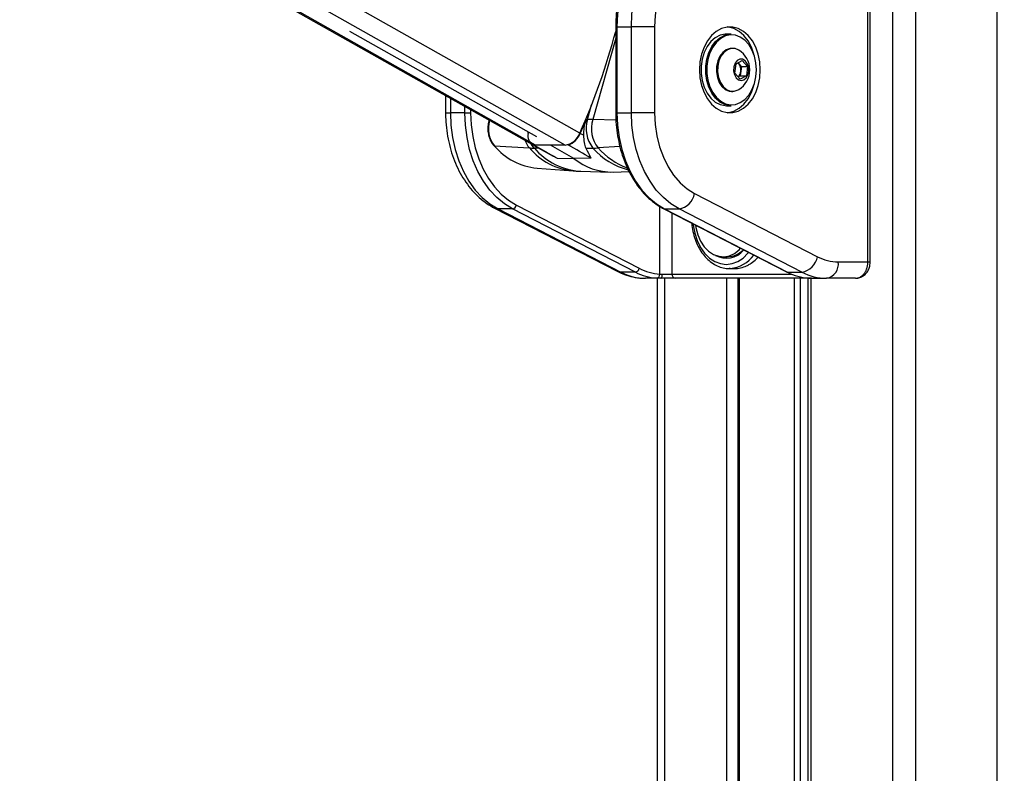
# Model space of a CAD drawing. Header units: millimetres. Extents: x 20 to 22981, y 40 to 19992.
# Tile 29 of 153: x 6322 to 6803, y 6168 to 6536. Entities that reach past the tile are written whole.
import ezdxf

# ---------------------------------------------------------------- set-up
doc = ezdxf.new("R2010")
doc.units = ezdxf.units.MM
doc.header["$LTSCALE"] = 2
doc.layers.add('COMPONENT_GEOMETRY', color=7, linetype='Continuous')
doc.styles.add('SLDTEXTSTYLE0', font='TXT', dxfattribs={"width": 0.75})
doc.dimstyles.new('SLDDIMSTYLE1', dxfattribs={"dimtxt": 100, "dimasz": 6.604, "dimexe": 0, "dimexo": 0.0625, "dimgap": 25, "dimtad": 0, "dimtih": 1, "dimtoh": 1, "dimdec": 1, "dimrnd": 1e-09, "dimzin": 12, "dimdsep": 46, "dimtxsty": 'SLDTEXTSTYLE0', "dimsah": 1, "dimcen": 0.09, "dimadec": 0, "dimazin": 3, "dimtfac": 1, "dimtdec": 1, "dimtofl": 0, "dimtmove": 0, "dimatfit": 3, "dimfxl": 1, "dimfrac": 2, "dimtolj": 1, "dimtzin": 12, "dimarcsym": 0})

# ---------------------------------------------------------------- blocks, each defined once
blk = doc.blocks.new('_D_4')
at = {"layer": 'COMPONENT_GEOMETRY', "color": 7}
for p, q in [((6756.77, 7959.49), (789.12, 7959.49)), ((795.47, 7959.49), (795.47, 5203.33)), ((595.4, 5183.02), (564.93, 5183.02)), ((564.93, 5183.02), (564.93, 5024.27)), ((995.54, 5183.02), (1026.01, 5183.02)), ((1026.01, 5183.02), (1026.01, 5024.27)), ((564.93, 5024.27), (595.4, 5024.27)), ((1026.01, 5024.27), (995.54, 5024.27)), ((795.47, 2118.49), (795.47, 4874.65)), ((6930.95, 2118.49), (789.12, 2118.49))]:
    blk.add_line(p, q, dxfattribs=at)
for points in [[(795.47, 7959.49), (794.45, 7952.89), (796.48, 7952.89)], [(795.47, 2118.49), (796.48, 2125.1), (794.45, 2125.1)]]:
    blk.add_solid(points, dxfattribs=at)
at = {"layer": 'COMPONENT_GEOMETRY', "color": 7, "char_height": 100, "attachment_point": 1, "style": 'SLDTEXTSTYLE0'}
for s, insert in [('9\'6.98"', (595.4, 5153.18)), ('2920.5mm', (467.27, 5003.56))]:
    blk.add_mtext(s, dxfattribs=dict(at, insert=insert))

msp = doc.modelspace()

# ---------------------------------------------------------------- linework, layer by layer
at = {"color": 8, "linetype": 'Continuous', "lineweight": 25}
for p, q in [((6748.24, 2191.49), (6748.24, 7939.49)), ((6759.31, 7939.49), (6759.31, 2191.49)), ((6799.26, 2191.49), (6799.26, 7939.49)), ((6573.85, 6475.06), (6330.55, 6612.47)), ((6588.24, 6475.06), (6344.94, 6612.47)), ((6595.43, 6480.95), (6362.56, 6612.47)), ((6612.95, 6532.83), (6613.54, 6532.83)), ((6612.95, 6527.34), (6601.72, 6487.55)), ((6532.22, 6498), (6532.22, 6490.89)), ((6529.88, 6490.89), (6532.22, 6490.89)), ((6539.29, 6490.89), (6539.29, 6494.01)), ((6542.12, 6492.41), (6542.12, 6490.89)), ((6599.17, 6487.6), (6601.17, 6494.69)), ((6612.95, 6490.89), (6613.54, 6490.89)), ((6551.32, 6487.07), (6551.35, 6487.19)), ((6551.32, 6487.07), (6551.56, 6487.07)), ((6613.07, 6487.26), (6601.72, 6487.55)), ((6575.51, 6473.59), (6573.21, 6473.63)), ((6615.03, 6474.34), (6604.37, 6473.73)), ((6634.44, 6412.08), (6634.44, 6445.15)), ((6640.4, 6441.94), (6640.4, 6412.02)), ((6736.06, 6418.02), (6737.23, 6418.02)), ((6636.74, 6410.02), (6636.74, 5905.15)), ((6640.4, 6412.02), (6698.97, 6412.02)), ((6667.23, 5908.63), (6667.23, 6410.02)), ((6673.24, 6410.02), (6673.24, 5911.82)), ((6700.18, 5907.27), (6700.18, 6410.02)), ((6702.97, 6410.02), (6702.97, 5904.34)), ((6708.14, 6410.02), (6708.14, 5896.62))]:
    msp.add_line(p, q, dxfattribs=at)
at = {"color": 7, "linetype": 'Continuous', "lineweight": 25}
for p, q in [((6329.53, 6612.47), (6572.01, 6475.53)), ((6736.06, 6418.02), (6736.06, 6582.02)), ((6737.23, 6418.02), (6737.23, 6582.02)), ((6483.02, 6530.84), (6574.31, 6479.29)), ((6612.95, 6532.83), (6612.95, 6490.89)), ((6613.54, 6532.83), (6613.54, 6490.89)), ((6613.54, 6532.83), (6620.61, 6532.83)), ((6620.61, 6490.89), (6620.61, 6532.83)), ((6631.92, 6532.83), (6620.61, 6532.83)), ((6631.92, 6532.83), (6631.92, 6490.89)), ((6669.26, 6529.36), (6667, 6529.36)), ((6670.08, 6522.36), (6669.54, 6522.36)), ((6671.15, 6510.24), (6671.69, 6514.8)), ((6671.69, 6514.8), (6674.75, 6516.42)), ((6672.72, 6515.35), (6673.07, 6514.95)), ((6673.07, 6514.95), (6674.33, 6513.48)), ((6674.75, 6516.42), (6677.27, 6513.48)), ((6673.67, 6507.31), (6671.15, 6510.24)), ((6674.06, 6511.2), (6673.79, 6508.93)), ((6674.33, 6513.48), (6674.06, 6511.2)), ((6674.33, 6513.48), (6677.27, 6513.48)), ((6677.27, 6513.48), (6676.73, 6508.93)), ((6673.79, 6508.93), (6672.75, 6508.38)), ((6676.73, 6508.93), (6673.67, 6507.31)), ((6673.79, 6508.93), (6676.73, 6508.93)), ((6669.54, 6501.36), (6670.08, 6501.36)), ((6672.68, 6502.03), (6673.02, 6502.22)), ((6529.88, 6499.32), (6529.88, 6490.89)), ((6539.29, 6490.89), (6532.22, 6490.89)), ((6539.29, 6490.89), (6542.12, 6490.89)), ((6613.54, 6490.89), (6620.61, 6490.89)), ((6631.92, 6490.89), (6620.61, 6490.89)), ((6667, 6494.36), (6669.26, 6494.36)), ((6551.14, 6487.31), (6551.05, 6486.97)), ((6598.57, 6487.6), (6599.17, 6487.6)), ((6570.18, 6480.84), (6570.27, 6481.56)), ((6597.22, 6479.92), (6595.64, 6480.84)), ((6553.68, 6474.77), (6570.8, 6473.73)), ((6572.18, 6475.43), (6582.43, 6469.75)), ((6572.75, 6475.18), (6572.89, 6475.18)), ((6588.24, 6475.06), (6573.85, 6475.06)), ((6592.56, 6468.56), (6581.04, 6475.06)), ((6589.71, 6475.18), (6589.24, 6475.17)), ((6598.32, 6473.57), (6601.86, 6473.63)), ((6584.38, 6468.74), (6592.56, 6468.56)), ((6600.87, 6468.74), (6592.56, 6468.56)), ((6574.54, 6463.79), (6592.18, 6462.48)), ((6595.97, 6462.29), (6610.29, 6461.94)), ((6611.63, 6461.94), (6619.49, 6462.13)), ((6651.46, 6451.43), (6711.44, 6420.56)), ((6553.76, 6444.31), (6613.73, 6413.44)), ((6562.56, 6443.91), (6555.48, 6443.91)), ((6555.48, 6443.91), (6615.46, 6413.04)), ((6622.53, 6413.04), (6562.56, 6443.91)), ((6564.45, 6445.79), (6624.43, 6414.92)), ((6636.37, 6444.01), (6696.34, 6413.14)), ((6636.8, 6443.91), (6643.87, 6443.91)), ((6636.8, 6443.91), (6696.78, 6413.04)), ((6703.85, 6413.04), (6643.87, 6443.91)), ((6665.36, 6420.52), (6667.41, 6420.52)), ((6721.6, 6418.02), (6736.06, 6418.02)), ((6668.86, 6414.83), (6668.33, 6414.82)), ((6668.33, 6414.82), (6671.16, 6414.82)), ((6622.53, 6413.04), (6615.46, 6413.04)), ((6634.93, 6410.02), (6627.55, 6410.02)), ((6633.39, 5905.35), (6633.39, 6410.02)), ((6641.96, 6410.02), (6634.93, 6410.02)), ((6635.71, 6412.02), (6640.4, 6412.02)), ((6706.78, 6410.02), (6641.96, 6410.02)), ((6672.65, 6410.02), (6672.65, 5911.6)), ((6696.78, 6413.04), (6703.85, 6413.04)), ((6706.75, 6410.02), (6706.75, 5899.18)), ((6708.56, 6410.02), (6706.78, 6410.02)), ((6708.56, 6410.02), (6715.94, 6410.02)), ((6729.95, 6410.02), (6715.94, 6410.02))]:
    msp.add_line(p, q, dxfattribs=at)
at = {"color": 7, "linetype": 'Continuous', "lineweight": 25, "flags": 128}
for points in [[(6645.81, 6582.64), (6641.49, 6581.72), (6637.29, 6580.06), (6633.26, 6577.68), (6629.47, 6574.61), (6625.97, 6570.9), (6622.83, 6566.61), (6620.08, 6561.81), (6617.77, 6556.56), (6615.94, 6550.95), (6614.61, 6545.07), (6613.81, 6539), (6613.54, 6532.83)], [(6620.61, 6532.83), (6620.88, 6539), (6621.69, 6545.07), (6623.01, 6550.95), (6624.85, 6556.56), (6627.15, 6561.81), (6629.9, 6566.61), (6633.04, 6570.9), (6636.54, 6574.61), (6640.33, 6577.68), (6644.36, 6580.06), (6648.56, 6581.72), (6652.88, 6582.64)], [(6659.03, 6574.67), (6655.08, 6573.8), (6651.24, 6572.18), (6647.6, 6569.85), (6644.2, 6566.85), (6641.13, 6563.23), (6638.42, 6559.06), (6636.14, 6554.41), (6634.32, 6549.37), (6633, 6544.02), (6632.19, 6538.48), (6631.92, 6532.83)], [(6683.54, 6511.86), (6683.29, 6515.72), (6682.54, 6519.45), (6681.32, 6522.92), (6679.67, 6526.01), (6677.64, 6528.62), (6675.31, 6530.66), (6672.76, 6532.06), (6670.06, 6532.77), (6667.32, 6532.77), (6664.63, 6532.06), (6662.07, 6530.66), (6659.74, 6528.62), (6657.72, 6526.01), (6656.07, 6522.92), (6654.85, 6519.45), (6654.1, 6515.72), (6653.84, 6511.86), (6654.1, 6508), (6654.85, 6504.28), (6656.07, 6500.81), (6657.72, 6497.72), (6659.74, 6495.1), (6662.07, 6493.06), (6664.63, 6491.66), (6667.32, 6490.95), (6670.06, 6490.95), (6672.76, 6491.66), (6675.31, 6493.06), (6677.64, 6495.1), (6679.67, 6497.72), (6681.32, 6500.81), (6682.54, 6504.28), (6683.29, 6508), (6683.54, 6511.86)], [(6667, 6529.36), (6666.37, 6529.34), (6663.89, 6528.8), (6661.55, 6527.57), (6659.42, 6525.7), (6657.61, 6523.26), (6656.18, 6520.36), (6655.19, 6517.1), (6654.69, 6513.63), (6654.69, 6510.09), (6655.19, 6506.62), (6656.18, 6503.37), (6657.61, 6500.46), (6659.42, 6498.02), (6661.55, 6496.15), (6663.89, 6494.92), (6666.37, 6494.39), (6667, 6494.36)], [(6669.26, 6494.36), (6668.63, 6494.39), (6666.16, 6494.92), (6663.81, 6496.15), (6661.68, 6498.02), (6659.87, 6500.46), (6658.44, 6503.37), (6657.45, 6506.62), (6656.95, 6510.09), (6656.95, 6513.63), (6657.45, 6517.1), (6658.44, 6520.36), (6659.87, 6523.26), (6661.68, 6525.7), (6663.81, 6527.57), (6666.16, 6528.8), (6668.63, 6529.34), (6669.26, 6529.36)], [(6681.63, 6511.86), (6681.39, 6515.3), (6680.65, 6518.61), (6679.47, 6521.63), (6677.87, 6524.26), (6675.94, 6526.37), (6673.74, 6527.9), (6671.37, 6528.77), (6668.93, 6528.94), (6666.51, 6528.42), (6664.22, 6527.22), (6662.14, 6525.38), (6660.37, 6523), (6658.97, 6520.16), (6658, 6516.98), (6657.51, 6513.59), (6657.51, 6510.13), (6658, 6506.74), (6658.97, 6503.56), (6660.37, 6500.72), (6662.14, 6498.34), (6664.22, 6496.51), (6666.51, 6495.31), (6668.93, 6494.78), (6671.37, 6494.96), (6673.74, 6495.83), (6675.94, 6497.35), (6677.87, 6499.47), (6679.47, 6502.09), (6680.65, 6505.12), (6681.39, 6508.42), (6681.63, 6511.86)], [(6680.57, 6518.89), (6680.42, 6519.45), (6679.2, 6522.92), (6677.55, 6526.01), (6675.52, 6528.62), (6673.19, 6530.66), (6670.64, 6532.06), (6667.94, 6532.77), (6667.63, 6532.81)], [(6669.54, 6522.36), (6668.83, 6522.31), (6666.94, 6521.7), (6665.23, 6520.41), (6663.81, 6518.54), (6662.79, 6516.22), (6662.22, 6513.59), (6662.15, 6510.85), (6662.59, 6508.18), (6663.5, 6505.76), (6664.82, 6503.76), (6666.46, 6502.31), (6668.32, 6501.51), (6669.54, 6501.36)], [(6673.02, 6521.5), (6671.3, 6522.22), (6669.37, 6522.31), (6667.48, 6521.7), (6665.77, 6520.41), (6664.35, 6518.54), (6663.32, 6516.22), (6662.76, 6513.59), (6662.69, 6510.85), (6663.13, 6508.18), (6664.04, 6505.76), (6665.36, 6503.76), (6667, 6502.31), (6668.86, 6501.51), (6670.79, 6501.41), (6672.68, 6502.03)], [(6675.51, 6506.95), (6676.68, 6507.94), (6677.51, 6509.47), (6677.9, 6511.32), (6677.79, 6513.24), (6677.2, 6514.98), (6676.2, 6516.29), (6674.93, 6517.01), (6673.57, 6517.03), (6672.29, 6516.36), (6671.27, 6515.08), (6670.65, 6513.36), (6670.51, 6511.44), (6670.87, 6509.58), (6671.68, 6508.02), (6672.83, 6506.99), (6674.17, 6506.61), (6675.51, 6506.95)], [(6673.07, 6514.95), (6672.77, 6515.26), (6672.68, 6515.33)], [(6667.63, 6490.92), (6667.94, 6490.95), (6670.64, 6491.66), (6673.19, 6493.06), (6675.52, 6495.1), (6677.55, 6497.72), (6679.2, 6500.81), (6680.42, 6504.28), (6680.57, 6504.84)], [(6532.22, 6490.89), (6532.49, 6484.8), (6533.27, 6478.8), (6534.57, 6472.97), (6536.36, 6467.42), (6538.62, 6462.21), (6541.3, 6457.44), (6544.38, 6453.16), (6547.81, 6449.44), (6551.53, 6446.34), (6555.48, 6443.91)], [(6562.56, 6443.91), (6558.6, 6446.34), (6554.88, 6449.44), (6551.45, 6453.16), (6548.37, 6457.44), (6545.69, 6462.21), (6543.43, 6467.42), (6541.64, 6472.97), (6540.34, 6478.8), (6539.56, 6484.8), (6539.29, 6490.89)], [(6542.12, 6490.89), (6542.37, 6485.04), (6543.13, 6479.28), (6544.38, 6473.69), (6546.09, 6468.36), (6548.26, 6463.36), (6550.84, 6458.77), (6553.8, 6454.67), (6557.08, 6451.1), (6560.65, 6448.12), (6564.45, 6445.79)], [(6613.54, 6490.89), (6613.8, 6484.8), (6614.59, 6478.8), (6615.89, 6472.97), (6617.68, 6467.42), (6619.93, 6462.21), (6622.62, 6457.44), (6625.7, 6453.16), (6629.12, 6449.44), (6632.84, 6446.34), (6636.8, 6443.91)], [(6643.87, 6443.91), (6639.91, 6446.34), (6636.2, 6449.44), (6632.77, 6453.16), (6629.69, 6457.44), (6627, 6462.21), (6624.75, 6467.42), (6622.96, 6472.97), (6621.66, 6478.8), (6620.87, 6484.8), (6620.61, 6490.89)], [(6631.92, 6490.89), (6632.2, 6485.21), (6633.01, 6479.63), (6634.35, 6474.26), (6636.2, 6469.19), (6638.51, 6464.52), (6641.24, 6460.34), (6644.35, 6456.72), (6647.78, 6453.73), (6651.46, 6451.43)], [(6651.86, 6436.04), (6652.08, 6434.76), (6653.03, 6431.3), (6654.42, 6428.16), (6656.2, 6425.44), (6658.32, 6423.26), (6660.69, 6421.67), (6663.23, 6420.76), (6665.84, 6420.53), (6668.44, 6421.02), (6670.93, 6422.19), (6673.22, 6424), (6673.89, 6424.7)], [(6696.34, 6413.14), (6696.51, 6413.07), (6696.78, 6413.04)], [(6634.93, 6410.02), (6635.08, 6410.06), (6635.23, 6410.17), (6635.37, 6410.36), (6635.48, 6410.61), (6635.58, 6410.91), (6635.65, 6411.26), (6635.7, 6411.63), (6635.71, 6412.02)]]:
    msp.add_lwpolyline(points, dxfattribs=at)
at = {"color": 8, "linetype": 'Continuous', "lineweight": 25, "flags": 128}
for points in [[(6551.05, 6486.97), (6551.06, 6487), (6551.12, 6487.03), (6551.2, 6487.06), (6551.32, 6487.07)], [(6573.21, 6473.63), (6572.2, 6474.94), (6571.72, 6475.74)], [(6553.76, 6444.31), (6554.42, 6444.05), (6555.48, 6443.91)], [(6636.37, 6444.01), (6636.54, 6443.94), (6636.8, 6443.91)], [(6650.68, 6436.64), (6650.76, 6435.99), (6651.5, 6432.09), (6652.71, 6428.42), (6654.35, 6425.11), (6656.37, 6422.25), (6658.71, 6419.93), (6661.3, 6418.22), (6664.06, 6417.17), (6666.91, 6416.82), (6669.76, 6417.17), (6672.52, 6418.22), (6675.12, 6419.93), (6677.46, 6422.25), (6677.81, 6422.68)], [(6613.73, 6413.44), (6614.39, 6413.18), (6615.46, 6413.04)], [(6706.78, 6410.02), (6706.54, 6410.06), (6706.34, 6410.15)]]:
    msp.add_lwpolyline(points, dxfattribs=at)
at = {"color": 7, "linetype": 'Continuous', "lineweight": 25}
for centre, radius, start, end in [((6295.23, 6614.7), 328.65, 335.9867, 345.187), ((6667.14, 6511.86), 11.29, 301.3887, 58.6113), ((6669.14, 6511.91), 4.96, 351.8391, 37.7927), ((6669.75, 6511.57), 4.32, 313.244, 355.1089), ((6564.18, 6483.16), 13.44, 163.1007, 218.6544), ((6289.45, 6617.76), 335.4, 335.9067, 337.1672), ((6613.77, 6483.16), 15.26, 163.1007, 218.6544), ((6597.82, 6339.45), 148.15, 88.4912, 89.4762), ((6616.17, 6483.16), 15.1, 163.1007, 218.6544), ((6574.89, 6479.56), 4.87, 164.8746, 244.0287), ((6586.94, 6483.99), 9.02, 278.2709, 340.3063), ((6586.43, 6484.55), 9.93, 289.3002, 338.0312), ((6553.68, 6475.15), 0.38, 224.1535, 269.4715), ((6577.68, 6495.06), 31.43, 220.218, 264.2627), ((6574.37, 6532.98), 59.35, 266.5511, 268.8833), ((6573.79, 6478.71), 3.65, 240.7941, 270.8641), ((6600.54, 6541.1), 67.48, 271.1167, 273.2576), ((6611.27, 6491.66), 29.73, 231.0113, 270.7028), ((6642.29, 6453.1), 9.32, 279.7581, 349.6801), ((6562.16, 6446.21), 2.33, 279.7581, 349.6801), ((6666.97, 6430.97), 11.09, 241.4127, 320.2057), ((6667.2, 6431.61), 11.09, 271.0768, 316.6086), ((6702.27, 6422.23), 9.32, 279.7581, 349.6801), ((6721.72, 6440.15), 22.12, 242.3133, 269.6828), ((6714.53, 6417.02), 7.14, 281.4218, 8.0495), ((6622.14, 6415.33), 2.33, 279.7581, 349.6801), ((6636.26, 6437.56), 25.55, 242.4016, 265.9183), ((6627.7, 6436.36), 26.34, 242.3133, 269.6828), ((6634.86, 6436.62), 26.61, 242.4016, 265.9183), ((6632.6, 6411.89), 1.85, 281.3299, 5.5863), ((6642.21, 6411.83), 1.82, 173.8573, 262.1256), ((6709.1, 6436.62), 26.61, 242.4016, 265.9183), ((6716.09, 6436.36), 26.34, 242.3133, 269.6828)]:
    msp.add_arc(centre, radius, start, end, dxfattribs=at)
at = {"color": 8, "linetype": 'Continuous', "lineweight": 25}
for centre, radius, start, end in [((6579.74, 6481.63), 11.93, 200.3608, 221.4735), ((6595.4, 6494.53), 32.22, 220.2182, 264.2565), ((6597.71, 6494.28), 32.03, 220.1221, 266.898), ((6627.44, 6495.81), 33.86, 220.91, 255.6165), ((6630.63, 6496.78), 34.94, 221.2781, 249.6863), ((6667.51, 6430.5), 15.72, 274.9261, 324.5856)]:
    msp.add_arc(centre, radius, start, end, dxfattribs=at)
at = {"color": 7, "linetype": 'Continuous', "lineweight": 25}
for centre, major_axis, ratio, start_param, end_param in [((-10600.7, 16004), (17567.14, -9746.62), 0.00013, 6.07115, 6.074317), ((-9952.54, 16004), (16919.08, -9746.62), 0.000151, 0.208372, 0.211538)]:
    msp.add_ellipse(centre, major_axis=major_axis, ratio=ratio, start_param=start_param, end_param=end_param, dxfattribs=at)
for points, knots in [([(6639.1, 6580.92), (6637.96, 6580.43), (6635.52, 6579.4), (6631.99, 6577.1), (6628.53, 6574.2), (6625.32, 6570.76), (6622.41, 6566.84), (6619.83, 6562.48), (6617.63, 6557.75), (6615.82, 6552.71), (6614.43, 6547.41), (6613.48, 6541.93), (6613.02, 6537.04), (6612.97, 6534), (6612.95, 6532.83)], [0, 0, 0, 0, 0.075973, 0.162036, 0.248467, 0.335227, 0.422233, 0.509398, 0.596648, 0.683931, 0.771215, 0.85849, 0.94576, 1, 1, 1, 1]), ([(6529.88, 6490.89), (6529.89, 6489.87), (6529.93, 6486.96), (6530.37, 6482.19), (6531.33, 6476.66), (6532.76, 6471.31), (6534.64, 6466.18), (6536.96, 6461.36), (6539.7, 6456.91), (6542.82, 6452.89), (6546.29, 6449.37), (6549.94, 6446.46), (6552.53, 6445), (6553.76, 6444.31)], [0, 0, 0, 0, 0.051858, 0.147359, 0.243006, 0.338809, 0.4348, 0.530976, 0.627263, 0.723466, 0.81931, 0.914438, 1, 1, 1, 1]), ([(6612.95, 6490.89), (6612.97, 6489.9), (6613, 6487.03), (6613.41, 6482.31), (6614.32, 6476.81), (6615.67, 6471.49), (6617.45, 6466.42), (6619.62, 6461.64), (6622.18, 6457.24), (6625.08, 6453.26), (6628.29, 6449.76), (6631.7, 6446.85), (6634.44, 6445.03), (6636.01, 6444.2), (6636.37, 6444.01)], [0, 0, 0, 0, 0.049171, 0.142068, 0.235022, 0.32801, 0.421041, 0.514118, 0.607231, 0.700348, 0.793408, 0.886328, 0.973612, 1, 1, 1, 1]), ([(6551.05, 6486.97), (6550.94, 6486.53), (6550.63, 6485.28), (6550.45, 6483.07), (6550.69, 6480.48), (6551.4, 6478.03), (6552.35, 6476.15), (6553.13, 6475.23), (6553.41, 6474.88)], [0, 0, 0, 0, 0.103593, 0.297941, 0.492773, 0.688073, 0.884054, 1, 1, 1, 1]), ([(6598.57, 6487.6), (6598.1, 6486.27), (6597.22, 6483.74), (6597.22, 6481.15), (6597.22, 6479.92)], [0, 0, 0, 0, 0.528125, 1, 1, 1, 1]), ([(6597.22, 6479.92), (6597.28, 6478.68), (6597.42, 6476.17), (6598.02, 6474.44), (6598.32, 6473.57)], [0, 0, 0, 0, 0.498718, 1, 1, 1, 1]), ([(6598.32, 6473.57), (6599.21, 6471.96), (6600.19, 6470.21), (6600.82, 6468.86), (6600.87, 6468.74)], [0, 0, 0, 0, 0.915115, 1, 1, 1, 1]), ([(6582.5, 6469.84), (6582.88, 6469.58), (6583.47, 6469.17), (6584.14, 6468.85), (6584.38, 6468.74)], [0, 0, 0, 0, 0.644454, 1, 1, 1, 1]), ([(6592.17, 6462.56), (6593.12, 6462.45), (6594.39, 6462.3), (6595.67, 6462.32), (6595.98, 6462.33)], [0, 0, 0, 0, 0.752427, 1, 1, 1, 1]), ([(6650.07, 6436.96), (6650.07, 6436.9), (6650.12, 6435.5), (6650.64, 6432.83), (6651.64, 6429.06), (6653.13, 6425.57), (6655, 6422.44), (6657.22, 6419.75), (6659.75, 6417.58), (6662.5, 6415.98), (6665.41, 6415.06), (6667.58, 6414.71), (6668.73, 6414.86), (6668.9, 6414.88)], [0, 0, 0, 0, 0.005131, 0.114038, 0.223071, 0.332272, 0.441638, 0.551027, 0.660122, 0.768456, 0.875571, 0.981348, 1, 1, 1, 1]), ([(6671.16, 6414.84), (6671.33, 6414.84), (6672.01, 6414.82), (6673.69, 6415.02), (6675.69, 6415.57), (6677.62, 6416.47), (6679.5, 6417.6), (6681.13, 6418.88), (6682.18, 6420.03), (6682.43, 6420.3)], [0, 0, 0, 0, 0.043722, 0.171703, 0.419883, 0.545852, 0.673655, 0.922005, 1, 1, 1, 1]), ([(6729.95, 6410.02), (6730.12, 6410.03), (6730.46, 6410.04), (6730.97, 6410.13), (6731.49, 6410.27), (6731.99, 6410.47), (6732.47, 6410.72), (6732.93, 6411.03), (6733.38, 6411.39), (6733.8, 6411.8), (6734.19, 6412.25), (6734.54, 6412.74), (6734.87, 6413.28), (6735.26, 6414.03), (6735.57, 6414.84), (6735.8, 6415.69), (6735.94, 6416.41), (6736.04, 6417.18), (6736.05, 6417.74), (6736.06, 6418.02)], [0, 0, 0, 0, 0.053326, 0.107028, 0.161914, 0.21721, 0.270624, 0.324415, 0.379401, 0.4348, 0.488108, 0.541793, 0.596673, 0.651967, 0.75832, 0.812311, 0.867099, 0.933183, 1, 1, 1, 1]), ([(6729.96, 6410.04), (6730, 6410.03), (6730.72, 6409.95), (6732.11, 6410.31), (6733.94, 6411.2), (6735.45, 6412.62), (6736.55, 6414.43), (6737.17, 6416.3), (6737.16, 6417.53), (6737.16, 6418.02)], [0, 0, 0, 0, 0.010624, 0.183525, 0.354577, 0.525138, 0.69929, 0.87885, 1, 1, 1, 1]), ([(6613.73, 6413.44), (6614.53, 6413.05), (6616.68, 6412.01), (6620.33, 6410.83), (6624.17, 6410.12), (6626.59, 6410.05), (6627.55, 6410.02)], [0, 0, 0, 0, 0.183481, 0.491955, 0.79717, 1, 1, 1, 1]), ([(6634.93, 6410.02), (6634.76, 6410.02), (6634.4, 6410.02), (6633.89, 6410.03), (6633.41, 6410.05), (6633.11, 6410.07), (6632.96, 6410.08)], [0, 0, 0, 0, 0.244552, 0.491194, 0.744455, 1, 1, 1, 1]), ([(6634.44, 6412.08), (6634.54, 6412.07), (6634.72, 6412.05), (6635.02, 6412.03), (6635.35, 6412.02), (6635.59, 6412.02), (6635.71, 6412.02)], [0, 0, 0, 0, 0.244058, 0.490369, 0.743918, 1, 1, 1, 1]), ([(6707.21, 6410.08), (6707.28, 6410.07), (6707.48, 6410.06), (6707.8, 6410.04), (6708.08, 6410.03), (6708.34, 6410.02), (6708.47, 6410.02), (6708.56, 6410.02)], [0, 0, 0, 0, 0.122321, 0.368605, 0.61853, 0.744767, 1, 1, 1, 1])]:
    msp.add_open_spline(points, degree=3, knots=knots, dxfattribs=at)

# ---------------------------------------------------------------- dimensions: what is measured, and where the dimension line sits
at = {"layer": 'COMPONENT_GEOMETRY', "color": 7}
dim = msp.add_linear_dim(base=(795.47, 7959.49), p1=(6933.49, 2118.49), p2=(6759.31, 7959.49), angle=90, dimstyle='SLDDIMSTYLE1', dxfattribs=at)
dim.commit()
dim.dimension.update_dxf_attribs({"geometry": '_D_4', "text_midpoint": (795.47, 5038.99), "dimtype": 160})

doc.saveas('drawing.dxf')
